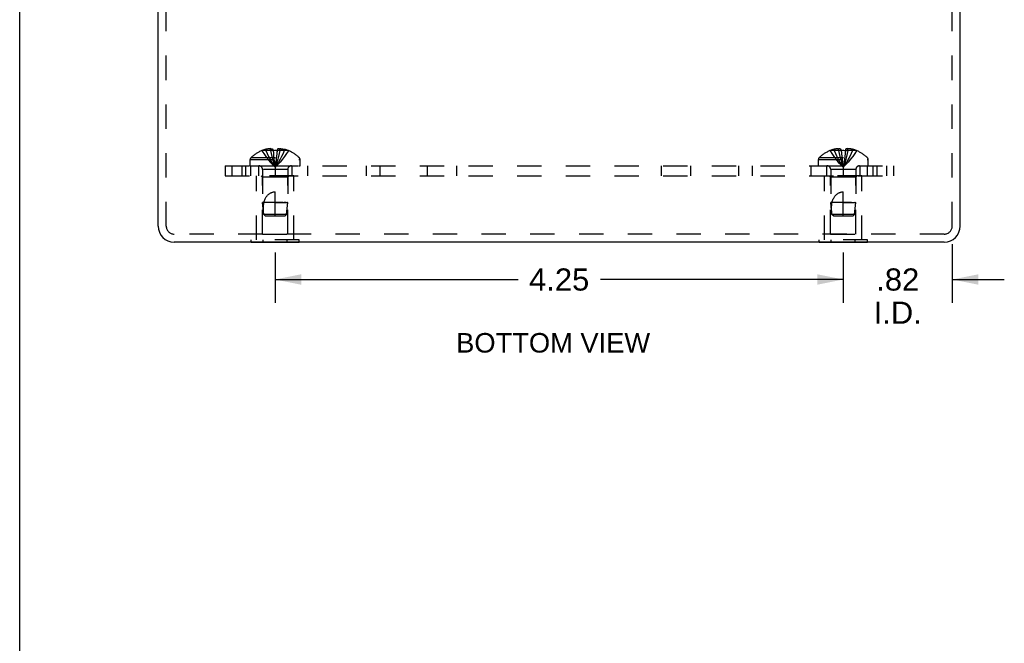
# Model space of a CAD drawing. Header units: inches. Extents: x 0 to 33.1, y 0 to 21.4.
# Tile 7 of 10: x 0 to 7.4, y 12.1 to 16.8. Entities that reach past the tile are written whole.
import ezdxf

# ---------------------------------------------------------------- set-up
doc = ezdxf.new("R2010")
doc.units = ezdxf.units.IN
doc.header["$LTSCALE"] = 1.821217
doc.header["$MEASUREMENT"] = 0
doc.linetypes.add('HIDDEN', pattern=[0.2, 0.1, -0.1])
doc.layers.get('0').update_dxf_attribs({"linetype": 'CONTINUOUS'})
for name, color, linetype in [('DEFAULT_2', 8, 'HIDDEN'), ('DIMENSIONS', 7, 'CONTINUOUS'), ('SUBPANEL', 7, 'CONTINUOUS')]:
    doc.layers.add(name, color=color, linetype=linetype)
doc.styles.get("Standard").update_dxf_attribs({"font": 'arial.ttf'})
doc.dimstyles.new('DIMSTYLE_3', dxfattribs={"dimtxt": 0.165565, "dimasz": 0.194783, "dimexe": 0.09, "dimexo": 0.07, "dimgap": 0.0425, "dimtad": 0, "dimtih": 1, "dimtoh": 1, "dimzin": 4, "dimdsep": 46, "dimtxsty": 'Standard', "dimblk": '_FILLED', "dimblk1": '_FILLED', "dimblk2": '_FILLED', "dimcen": 0.09, "dimazin": 1, "dimtfac": 1, "dimtdec": 3, "dimtofl": 0, "dimtmove": 0, "dimatfit": 3, "dimldrblk": '_FILLED', "dimfxl": 0, "dimtolj": 1, "dimtzin": 4, "dimarcsym": 0})

# ---------------------------------------------------------------- blocks, each defined once
blk = doc.blocks.new('_FILLED')
at = {"color": 0, "linetype": 'ByBlock'}
blk.add_solid([(0, 0), (-1, 0.2), (-1, -0.2)], dxfattribs=at)
blk = doc.blocks.new('*D8')
at = {"layer": 'DIMENSIONS', "color": 2, "linetype": 'Continuous'}
for p, q in [((1.9108, 15.0192), (1.9108, 14.6421)), ((6.1608, 15.0192), (6.1608, 14.6421)), ((1.9108, 14.8174), (3.7281, 14.8174)), ((6.1608, 14.8174), (4.3436, 14.8174))]:
    blk.add_line(p, q, dxfattribs=at)
at = {"layer": 'DIMENSIONS', "color": 2, "linetype": 'Continuous', "xscale": 0.1947826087, "yscale": 0.1947826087, "zscale": 0.1947826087, "rotation": 180}
blk.add_blockref('_FILLED', (1.9108, 14.8174), dxfattribs=at)
at = {"layer": 'DIMENSIONS', "color": 2, "linetype": 'Continuous', "xscale": 0.1947826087, "yscale": 0.1947826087, "zscale": 0.1947826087}
blk.add_blockref('_FILLED', (6.1608, 14.8174), dxfattribs=at)
at = {"layer": 'DIMENSIONS', "color": 2, "linetype": 'Continuous', "insert": (4.0358, 14.9002), "char_height": 0.16557, "width": 0.449919, "attachment_point": 2, "line_spacing_factor": 0.9}
blk.add_mtext('4.25', dxfattribs=at)
blk = doc.blocks.new('*D9')
at = {"layer": 'DIMENSIONS', "color": 2, "linetype": 'Continuous'}
for p, q in [((6.9758, 15.0807), (6.9758, 14.6421)), ((6.1608, 15.0192), (6.1608, 14.6421)), ((6.1608, 14.8174), (5.7713, 14.8174)), ((6.9758, 14.8174), (7.3654, 14.8174))]:
    blk.add_line(p, q, dxfattribs=at)
at = {"layer": 'DIMENSIONS', "color": 2, "linetype": 'Continuous', "xscale": 0.1947826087, "yscale": 0.1947826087, "zscale": 0.1947826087}
blk.add_blockref('_FILLED', (6.1608, 14.8174), dxfattribs=at)
at = {"layer": 'DIMENSIONS', "color": 2, "linetype": 'Continuous', "xscale": 0.1947826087, "yscale": 0.1947826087, "zscale": 0.1947826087, "rotation": 180}
blk.add_blockref('_FILLED', (6.9758, 14.8174), dxfattribs=at)
at = {"layer": 'DIMENSIONS', "color": 2, "linetype": 'Continuous', "insert": (6.5683, 14.9002), "char_height": 0.16557, "width": 0.358827, "attachment_point": 2, "line_spacing_factor": 0.9}
blk.add_mtext('.82\\PI.D.', dxfattribs=at)

msp = doc.modelspace()

# ---------------------------------------------------------------- linework, layer by layer
at = {"color": 7, "linetype": 'Continuous'}
for p, q in [((0, 0), (0, 21.4261)), ((1.7307, 15.0931), (1.7307, 15.0971)), ((2.091, 15.0931), (1.7307, 15.0931)), ((1.8208, 15.0931), (1.8208, 15.0971)), ((2.0009, 15.0931), (2.0009, 15.0971)), ((2.091, 15.0931), (2.091, 15.0971)), ((5.9807, 15.0931), (5.9807, 15.0971)), ((6.341, 15.0931), (5.9807, 15.0931)), ((6.0708, 15.0931), (6.0708, 15.0971)), ((6.2509, 15.0931), (6.2509, 15.0971)), ((6.341, 15.0931), (6.341, 15.0971))]:
    msp.add_line(p, q, dxfattribs=at)
at = {"color": 3, "linetype": 'Continuous'}
for p, q in [((1.0358, 15.2171), (1.0358, 18.0901)), ((7.0358, 15.2171), (7.0358, 18.0901)), ((6.9158, 15.0971), (1.1558, 15.0971))]:
    msp.add_line(p, q, dxfattribs=at)
for centre, start, end in [((1.1558, 15.2171), 180, 270), ((6.9158, 15.2171), 270, 360)]:
    msp.add_arc(centre, 0.12, start, end, dxfattribs=at)
at = {"layer": 'DEFAULT_2', "color": 8, "linetype": 'HIDDEN'}
for p, q in [((1.0958, 15.2171), (1.0958, 18.0901)), ((6.9758, 15.2171), (6.9758, 18.0901)), ((1.8113, 15.7814), (1.8116, 15.781)), ((1.8125, 15.7814), (1.8116, 15.781)), ((1.8953, 15.7814), (1.8125, 15.7814)), ((1.8423, 15.7814), (1.8423, 15.7915)), ((1.8759, 15.7814), (1.8759, 15.7964)), ((1.8953, 15.7814), (1.8953, 15.7915)), ((1.8953, 15.7814), (1.8975, 15.7589)), ((1.8953, 15.7814), (1.8954, 15.781)), ((1.9263, 15.7814), (1.9242, 15.7589)), ((1.9263, 15.7915), (1.9263, 15.7814)), ((1.9263, 15.7814), (1.9263, 15.781)), ((2.0091, 15.7814), (1.9263, 15.7814)), ((1.9457, 15.7814), (1.9457, 15.7964)), ((1.9793, 15.7814), (1.9793, 15.7915)), ((2.0091, 15.7814), (2.0101, 15.781)), ((2.0103, 15.7814), (2.0101, 15.781)), ((6.0613, 15.7814), (6.0616, 15.781)), ((6.0625, 15.7814), (6.0616, 15.781)), ((6.1453, 15.7814), (6.0625, 15.7814)), ((6.0923, 15.7814), (6.0923, 15.7915)), ((6.1259, 15.7814), (6.1259, 15.7964)), ((6.1453, 15.7814), (6.1453, 15.7915)), ((6.1453, 15.7814), (6.1475, 15.7589)), ((6.1453, 15.7814), (6.1454, 15.781)), ((6.1763, 15.7814), (6.1742, 15.7589)), ((6.1763, 15.7915), (6.1763, 15.7814)), ((6.2591, 15.7814), (6.1763, 15.7814)), ((6.1763, 15.7814), (6.1763, 15.781)), ((6.1957, 15.7814), (6.1957, 15.7964)), ((6.2293, 15.7814), (6.2293, 15.7915)), ((6.2601, 15.781), (6.2591, 15.7814)), ((6.2603, 15.7814), (6.2601, 15.781)), ((1.7243, 15.6681), (1.7243, 15.7146)), ((1.7243, 15.7146), (2.0973, 15.7146)), ((1.7306, 15.7291), (2.0911, 15.7291)), ((1.8975, 15.7593), (1.8998, 15.7375)), ((1.8998, 15.7377), (1.9023, 15.7166)), ((1.9023, 15.7167), (1.905, 15.6963)), ((2.0973, 15.6681), (2.0973, 15.7146)), ((5.9743, 15.7146), (6.3473, 15.7146)), ((5.9743, 15.6681), (5.9743, 15.7146)), ((5.9806, 15.7291), (6.3411, 15.7291)), ((6.1475, 15.7593), (6.1498, 15.7375)), ((6.1498, 15.7377), (6.1523, 15.7166)), ((6.1523, 15.7167), (6.155, 15.6963)), ((6.3473, 15.6681), (6.3473, 15.7146)), ((1.7243, 15.6681), (2.0973, 15.6681)), ((1.8168, 15.6399), (1.8168, 15.3931)), ((2.0048, 15.6399), (1.8168, 15.6399)), ((2.0048, 15.6399), (2.0048, 15.3931)), ((5.9743, 15.6681), (6.3473, 15.6681)), ((6.2548, 15.6399), (6.0668, 15.6399)), ((6.0668, 15.6399), (6.0668, 15.3931)), ((6.2548, 15.6399), (6.2548, 15.3931)), ((1.7708, 15.1141), (1.7708, 15.5931)), ((2.0508, 15.5931), (1.7708, 15.5931)), ((1.8158, 15.5831), (1.8058, 15.5931)), ((1.8158, 15.1556), (1.8158, 15.5831)), ((2.0058, 15.5831), (1.8158, 15.5831)), ((2.0058, 15.5831), (2.0158, 15.5931)), ((2.0058, 15.1556), (2.0058, 15.5831)), ((2.0508, 15.1141), (2.0508, 15.5931)), ((6.3008, 15.5931), (6.0208, 15.5931)), ((6.0208, 15.1141), (6.0208, 15.5931)), ((6.0658, 15.5831), (6.0558, 15.5931)), ((6.2558, 15.5831), (6.0658, 15.5831)), ((6.0658, 15.1556), (6.0658, 15.5831)), ((6.2558, 15.5831), (6.2658, 15.5931)), ((6.2558, 15.1556), (6.2558, 15.5831)), ((6.3008, 15.1141), (6.3008, 15.5931)), ((1.9108, 15.2931), (1.9108, 15.4731)), ((6.1608, 15.2931), (6.1608, 15.4731)), ((1.8258, 15.303), (1.8168, 15.3931)), ((1.8172, 15.3931), (1.8168, 15.3931)), ((1.8502, 15.3931), (1.8168, 15.3931)), ((1.8199, 15.3931), (1.8182, 15.3931)), ((1.9108, 15.3931), (2.0048, 15.3931)), ((1.9958, 15.303), (2.0048, 15.3931)), ((2.0048, 15.3931), (2.0045, 15.3931)), ((6.0672, 15.3931), (6.0668, 15.3931)), ((6.0942, 15.3931), (6.0668, 15.3931)), ((6.0758, 15.303), (6.0668, 15.3931)), ((6.0724, 15.3931), (6.0682, 15.3931)), ((6.1608, 15.3931), (6.2548, 15.3931)), ((6.2458, 15.303), (6.2548, 15.3931)), ((6.2493, 15.3931), (6.2462, 15.3931)), ((6.2548, 15.3931), (6.2545, 15.3931)), ((1.8368, 15.2931), (1.8258, 15.303)), ((1.9958, 15.303), (1.8258, 15.303)), ((1.8368, 15.2931), (1.9848, 15.2931)), ((1.9848, 15.2931), (1.9958, 15.303)), ((6.2458, 15.303), (6.0758, 15.303)), ((6.0868, 15.2931), (6.0758, 15.303)), ((6.0868, 15.2931), (6.2348, 15.2931)), ((6.2348, 15.2931), (6.2458, 15.303)), ((6.9158, 15.1571), (1.1558, 15.1571)), ((1.7307, 15.0971), (1.7307, 15.1141)), ((2.091, 15.1141), (1.7307, 15.1141)), ((1.8158, 15.1556), (2.0058, 15.1556)), ((1.8208, 15.0971), (1.8208, 15.1141)), ((2.0009, 15.0971), (2.0009, 15.1141)), ((2.091, 15.0971), (2.091, 15.1141)), ((6.341, 15.1141), (5.9807, 15.1141)), ((5.9807, 15.0971), (5.9807, 15.1141)), ((6.0658, 15.1556), (6.2558, 15.1556)), ((6.0708, 15.0971), (6.0708, 15.1141)), ((6.2509, 15.0971), (6.2509, 15.1141)), ((6.341, 15.0971), (6.341, 15.1141))]:
    msp.add_line(p, q, dxfattribs=at)
for points in [[(1.8116, 15.781), (1.8253, 15.7589), (1.8401, 15.7375), (1.8561, 15.7166), (1.8732, 15.6963), (1.8914, 15.6765), (1.9108, 15.6574)], [(1.8759, 15.7964), (1.8719, 15.7961), (1.8678, 15.7957), (1.8638, 15.7953), (1.8596, 15.7947), (1.8554, 15.7941), (1.8512, 15.7933), (1.8468, 15.7925), (1.8423, 15.7915)], [(1.8423, 15.7814), (1.8518, 15.7593), (1.862, 15.7377), (1.873, 15.7167), (1.8848, 15.6964), (1.8974, 15.6766), (1.9108, 15.6574)], [(1.8759, 15.7964), (1.8783, 15.7961), (1.8808, 15.7957), (1.8832, 15.7952), (1.8856, 15.7947), (1.888, 15.794), (1.8905, 15.7932), (1.8929, 15.7924), (1.8953, 15.7915)], [(1.8759, 15.7814), (1.8807, 15.7593), (1.8859, 15.7377), (1.8916, 15.7167), (1.8976, 15.6964), (1.904, 15.6766), (1.9108, 15.6574)], [(1.9263, 15.781), (1.9211, 15.7812), (1.916, 15.7814), (1.9108, 15.7814), (1.9057, 15.7814), (1.9005, 15.7812), (1.8954, 15.781)], [(1.9457, 15.7814), (1.9409, 15.7593), (1.9357, 15.7377), (1.9301, 15.7167), (1.9241, 15.6964), (1.9176, 15.6766), (1.9108, 15.6574)], [(1.9793, 15.7814), (1.9699, 15.7593), (1.9596, 15.7377), (1.9486, 15.7167), (1.9368, 15.6964), (1.9242, 15.6766), (1.9108, 15.6574)], [(2.0101, 15.781), (1.9964, 15.7589), (1.9816, 15.7375), (1.9656, 15.7166), (1.9485, 15.6963), (1.9302, 15.6765), (1.9108, 15.6574)], [(1.9457, 15.7964), (1.9433, 15.7961), (1.9409, 15.7957), (1.9385, 15.7952), (1.936, 15.7947), (1.9336, 15.794), (1.9312, 15.7932), (1.9287, 15.7924), (1.9263, 15.7915)], [(1.9538, 15.7957), (1.9497, 15.7961), (1.9457, 15.7964)], [(1.9538, 15.7957), (1.9579, 15.7953), (1.962, 15.7947), (1.9662, 15.7941), (1.9705, 15.7933), (1.9749, 15.7925), (1.9793, 15.7915)], [(6.0616, 15.781), (6.0753, 15.7589), (6.0901, 15.7375), (6.1061, 15.7166), (6.1232, 15.6963), (6.1414, 15.6765), (6.1608, 15.6574)], [(6.1259, 15.7964), (6.1219, 15.7961), (6.1178, 15.7957), (6.1138, 15.7953), (6.1096, 15.7947), (6.1054, 15.7941), (6.1012, 15.7933), (6.0968, 15.7925), (6.0923, 15.7915)], [(6.0923, 15.7814), (6.1018, 15.7593), (6.112, 15.7377), (6.123, 15.7167), (6.1348, 15.6964), (6.1474, 15.6766), (6.1608, 15.6574)], [(6.1405, 15.7932), (6.138, 15.794), (6.1356, 15.7947), (6.1332, 15.7952), (6.1308, 15.7957), (6.1283, 15.7961), (6.1259, 15.7964)], [(6.1259, 15.7814), (6.1307, 15.7593), (6.1359, 15.7377), (6.1416, 15.7167), (6.1476, 15.6964), (6.154, 15.6766), (6.1608, 15.6574)], [(6.1405, 15.7932), (6.1429, 15.7924), (6.1453, 15.7915)], [(6.1763, 15.781), (6.1711, 15.7812), (6.166, 15.7814), (6.1608, 15.7814), (6.1557, 15.7814), (6.1505, 15.7812), (6.1454, 15.781)], [(6.1957, 15.7814), (6.1909, 15.7593), (6.1857, 15.7377), (6.1801, 15.7167), (6.1741, 15.6964), (6.1676, 15.6766), (6.1608, 15.6574)], [(6.2293, 15.7814), (6.2199, 15.7593), (6.2096, 15.7377), (6.1986, 15.7167), (6.1868, 15.6964), (6.1742, 15.6766), (6.1608, 15.6574)], [(6.2601, 15.781), (6.2464, 15.7589), (6.2316, 15.7375), (6.2156, 15.7166), (6.1985, 15.6963), (6.1802, 15.6765), (6.1608, 15.6574)], [(6.1957, 15.7964), (6.1933, 15.7961), (6.1909, 15.7957), (6.1885, 15.7952), (6.186, 15.7947), (6.1836, 15.794), (6.1812, 15.7932), (6.1787, 15.7924), (6.1763, 15.7915)], [(6.2293, 15.7915), (6.2249, 15.7925), (6.2205, 15.7933), (6.2162, 15.7941), (6.212, 15.7947), (6.2079, 15.7953), (6.2038, 15.7957), (6.1997, 15.7961), (6.1957, 15.7964)], [(1.9049, 15.6964), (1.9078, 15.6766), (1.9108, 15.6574)], [(1.905, 15.6963), (1.9078, 15.6765), (1.9108, 15.6574)], [(1.9242, 15.7593), (1.9218, 15.7375), (1.9194, 15.7166), (1.9167, 15.6963), (1.9138, 15.6765), (1.9108, 15.6574)], [(1.9219, 15.7377), (1.9194, 15.7167), (1.9167, 15.6964), (1.9139, 15.6766), (1.9108, 15.6574)], [(6.1549, 15.6964), (6.1578, 15.6766), (6.1608, 15.6574)], [(6.155, 15.6963), (6.1578, 15.6765), (6.1608, 15.6574)], [(6.1742, 15.7593), (6.1718, 15.7375), (6.1694, 15.7166), (6.1667, 15.6963), (6.1638, 15.6765), (6.1608, 15.6574)], [(6.1719, 15.7377), (6.1694, 15.7167), (6.1667, 15.6964), (6.1639, 15.6766), (6.1608, 15.6574)], [(1.8267, 15.3931), (1.8289, 15.4004), (1.8312, 15.4073), (1.8337, 15.4138), (1.8363, 15.4198), (1.8391, 15.4253), (1.842, 15.4305), (1.8449, 15.4352), (1.848, 15.4396), (1.8511, 15.4435), (1.8542, 15.4471), (1.8573, 15.4504), (1.8605, 15.4533), (1.8636, 15.456), (1.8668, 15.4585), (1.87, 15.4607), (1.8733, 15.4627), (1.8766, 15.4646), (1.88, 15.4663), (1.8835, 15.4678), (1.8872, 15.4691), (1.891, 15.4703), (1.8948, 15.4713), (1.8988, 15.4721), (1.9028, 15.4726), (1.9068, 15.4729), (1.9108, 15.4731)], [(6.0767, 15.3931), (6.0789, 15.4004), (6.0812, 15.4073), (6.0837, 15.4138), (6.0863, 15.4198), (6.0891, 15.4253), (6.092, 15.4305), (6.0949, 15.4352), (6.098, 15.4396), (6.1011, 15.4435), (6.1042, 15.4471), (6.1073, 15.4504), (6.1105, 15.4533), (6.1136, 15.456), (6.1168, 15.4585), (6.12, 15.4607), (6.1233, 15.4627), (6.1266, 15.4646), (6.13, 15.4663), (6.1335, 15.4678), (6.1372, 15.4691), (6.141, 15.4703), (6.1448, 15.4713), (6.1488, 15.4721), (6.1528, 15.4726), (6.1568, 15.4729), (6.1608, 15.4731)], [(1.8259, 15.303), (1.825, 15.3145), (1.8243, 15.3261), (1.8238, 15.3379), (1.8237, 15.3496), (1.8239, 15.3611), (1.8244, 15.3722), (1.8254, 15.3829), (1.8267, 15.3931)], [(1.9714, 15.3931), (1.9649, 15.3931), (1.8502, 15.3931)], [(1.9924, 15.3931), (1.983, 15.3931), (1.9775, 15.3931)], [(6.0759, 15.303), (6.075, 15.3145), (6.0743, 15.3261), (6.0738, 15.3379), (6.0737, 15.3496), (6.0739, 15.3611), (6.0744, 15.3722), (6.0754, 15.3829), (6.0767, 15.3931)], [(6.2214, 15.3931), (6.1068, 15.3931), (6.1002, 15.3931), (6.0942, 15.3931)], [(1.8259, 15.303), (1.8288, 15.3004), (1.8315, 15.2978), (1.8342, 15.2954)], [(6.0759, 15.303), (6.0788, 15.3004), (6.0815, 15.2978), (6.0842, 15.2954)]]:
    msp.add_lwpolyline(points, dxfattribs=at)
for centre, radius, start, end in [((1.9108, 15.5392), 0.2618, 112.33569, 133.5138), ((1.9108, 15.5392), 0.2614, 105.19411, 112.08938), ((1.9108, 15.5392), 0.2614, 67.91062, 74.80589), ((1.9108, 15.5392), 0.2618, 46.4862, 67.66431), ((6.1608, 15.5392), 0.2618, 112.33569, 133.5138), ((6.1608, 15.5392), 0.2614, 105.19411, 112.08938), ((6.1608, 15.5392), 0.2614, 67.91062, 74.80589), ((6.1608, 15.5392), 0.2618, 46.4862, 67.66431), ((1.7443, 15.7146), 0.02, 133.5138, 180), ((2.0773, 15.7146), 0.02, 0, 46.4862), ((5.9943, 15.7146), 0.02, 133.5138, 180), ((6.3273, 15.7146), 0.02, 0, 46.4862), ((1.7886, 15.6399), 0.0282, 0, 90), ((2.033, 15.6399), 0.0282, 90, 180), ((6.0386, 15.6399), 0.0282, 0, 90), ((6.283, 15.6399), 0.0282, 90, 180), ((1.1558, 15.2171), 0.06, 180, 270), ((6.9158, 15.2171), 0.06, 270, 360)]:
    msp.add_arc(centre, radius, start, end, dxfattribs=at)
at = {"layer": 'SUBPANEL', "color": 8, "linetype": 'HIDDEN'}
for p, q in [((1.5358, 15.6681), (1.5358, 15.5931)), ((1.5358, 15.6681), (6.5358, 15.6681)), ((1.5875, 15.6681), (1.5875, 15.5931)), ((1.6608, 15.6681), (1.6608, 15.5931)), ((1.6899, 15.6681), (1.6899, 15.5931)), ((1.7298, 15.5931), (1.7298, 15.6681)), ((1.7858, 15.6681), (1.7858, 15.5931)), ((1.9108, 15.6681), (1.9108, 15.5931)), ((2.0358, 15.6681), (2.0358, 15.5931)), ((2.1528, 15.6681), (2.1528, 15.5931)), ((2.5923, 15.6681), (2.5923, 15.5931)), ((2.6936, 15.6681), (2.6936, 15.5931)), ((3.0518, 15.5931), (3.0518, 15.6681)), ((3.2698, 15.5931), (3.2698, 15.6681)), ((4.8018, 15.5931), (4.8018, 15.6681)), ((5.0198, 15.5931), (5.0198, 15.6681)), ((5.378, 15.6681), (5.378, 15.5931)), ((5.4793, 15.6681), (5.4793, 15.5931)), ((5.9189, 15.6681), (5.9189, 15.5931)), ((6.0358, 15.6681), (6.0358, 15.5931)), ((6.1608, 15.6681), (6.1608, 15.5931)), ((6.2858, 15.6681), (6.2858, 15.5931)), ((6.3418, 15.5931), (6.3418, 15.6681)), ((6.3818, 15.6681), (6.3818, 15.5931)), ((6.4108, 15.6681), (6.4108, 15.5931)), ((6.4841, 15.6681), (6.4841, 15.5931)), ((6.5358, 15.6681), (6.5358, 15.5931)), ((1.5358, 15.5931), (6.5358, 15.5931))]:
    msp.add_line(p, q, dxfattribs=at)

# ---------------------------------------------------------------- texts
at = {"layer": 'DIMENSIONS', "color": 2, "linetype": 'Continuous', "insert": (3.9904, 14.4169), "char_height": 0.146087, "width": 1.447836, "attachment_point": 2, "line_spacing_factor": 0.9}
msp.add_mtext('BOTTOM VIEW', dxfattribs=at)

# ---------------------------------------------------------------- dimensions: what is measured, and where the dimension line sits
at = {"layer": 'DIMENSIONS', "color": 2, "linetype": 'Continuous'}
dim = msp.add_linear_dim(base=(6.160821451, 14.8173957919), p1=(6.975821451, 15.1507041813), p2=(6.160821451, 15.0892041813), angle=180, text='<>\\PI.D.', dimstyle='DIMSTYLE_3', dxfattribs=at)
dim.commit()
dim.dimension.update_dxf_attribs({"geometry": '*D9', "text_midpoint": (6.568321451, 14.6932218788), "dimtype": 160})
dim = msp.add_linear_dim(base=(6.1608, 14.8174), p1=(1.9108, 15.0892), p2=(6.1608, 15.0892), dimstyle='DIMSTYLE_3', dxfattribs=at)
dim.commit()
dim.dimension.update_dxf_attribs({"geometry": '*D8', "text_midpoint": (4.0322, 14.8165), "dimtype": 160})

doc.saveas('drawing.dxf')
